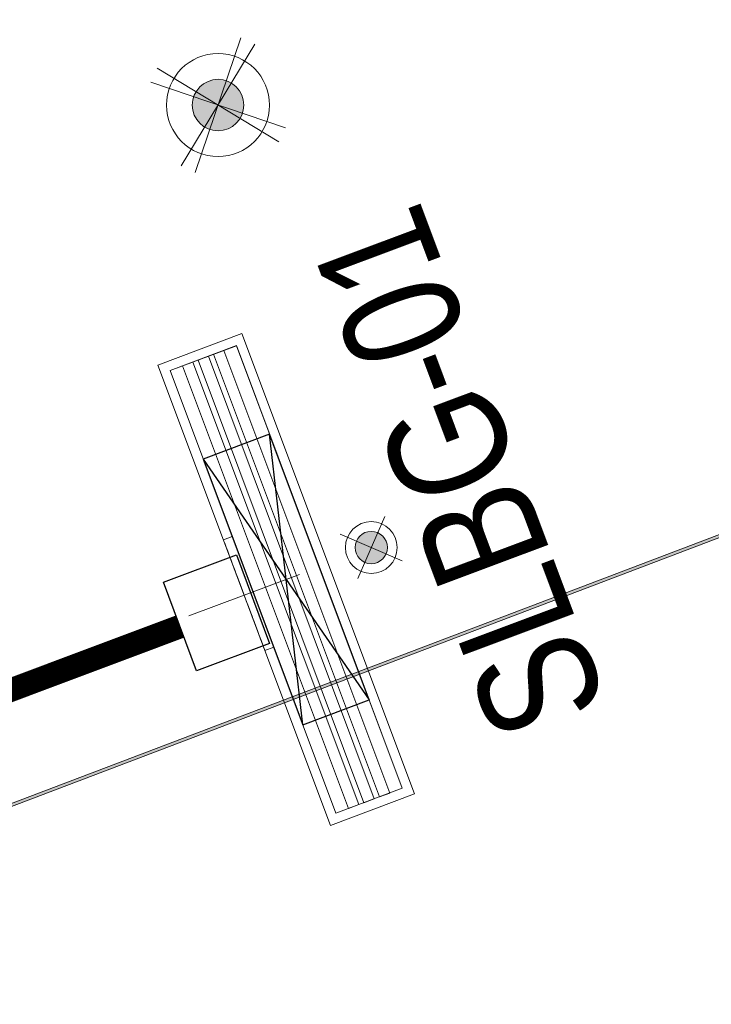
# Model space of a CAD drawing. Header units: millimetres. Extents: x -116878 to 389011, y -1241 to 103674.
# Tile 22 of 103: x 55781 to 57245, y 33892 to 35975. Entities that reach past the tile are written whole.
import ezdxf

# ---------------------------------------------------------------- set-up
doc = ezdxf.new("R2010")
doc.units = ezdxf.units.MM
doc.header["$MEASUREMENT"] = 0
doc.linetypes.add('DASHED', pattern=[0.75, 0.5, -0.25])
doc.layers.get('0').update_dxf_attribs({"color": 252})
for name, color, linetype, lineweight in [('& Lighting (Ceiling)', 160, 'Continuous', 15), ('E Celing Lighting', 5, 'DASHED', 5), ('flooring 2', 252, 'Continuous', 0), ('G-ANNO-TEXT', 7, 'Continuous', 5), ('M-HVAC-CDFF', 7, 'Continuous', 5), ('M-HVAC-DUCT', 7, 'Continuous', 15), ('MEPTEK-SAD', 6, 'Continuous', 30), ('Pendant Light', 160, 'Continuous', 15), ('Spot LIGHT', 160, 'Continuous', 15)]:
    doc.layers.add(name, color=color, linetype=linetype, lineweight=lineweight)
doc.layers.add('E Floor Lighting', color=5, linetype='DASHED')
doc.layers.add('MEPTEK -MEPF_General Text', color=7, linetype='Continuous')
doc.styles.add('Arial_1', font='arial.ttf', dxfattribs={"width": 0.8, "height": 250})
doc.styles.add('ROMANS-100', font='romans.shx')
doc.linetypes.add('ZIGZAG', pattern='A,0.0001,-0.2,[131,ltypeshp.shx,S=0.2,R=0,X=-0.2,Y=0],-0.4,[131,ltypeshp.shx,S=0.2,R=180,X=0.2,Y=0],-0.2', length=0.8001)
doc.dimstyles.new('500-DOT SMALL', dxfattribs={"dimtxt": 100, "dimasz": 500, "dimexe": 50, "dimexo": 50, "dimgap": 50, "dimtad": 1, "dimdec": 0, "dimzin": 0, "dimdsep": 46, "dimtxsty": 'ROMANS-100', "dimblk": 'DOTSMALL', "dimcen": 0.09, "dimclrd": 256, "dimclre": 256, "dimclrt": 256, "dimadec": 0, "dimazin": 0, "dimtfac": 1, "dimtdec": 0, "dimtofl": 0, "dimtmove": 0, "dimatfit": 3, "dimldrblk": 'DOTSMALL', "dimfxl": 1, "dimtolj": 1, "dimtzin": 0, "dimarcsym": 0})

# ---------------------------------------------------------------- blocks, each defined once
blk = doc.blocks.new('zw$CED2')
at = {"layer": 'flooring 2', "transparency": 33554687}
h = blk.add_hatch(color=256, dxfattribs=at)
h.dxf.hatch_style = 1
h.paths.add_polyline_path([(-19583.2, -18086.6), (-17678.5, -17363.8, 0.437591), (-16499.9, -18639.6, 0.08215), (-16119.1, -18576.7), (-15183.3, -18196.7, 0.630086), (-14458.8, -16130.4), (-12041.2, -15224.5), (-10983.6, -14827.4), (-10838.5, -15210.1, 0.698607), (-9282, -22355.3), (-9282, -25507.4), (-15879.7, -27963.4)])
h.paths.add_polyline_path([(-19575.5, -18090.1), (-17685.2, -17372.7, 0.435223), (-16499.9, -18645.6, 0.082186), (-16117, -18582.3), (-15181.9, -18202.5, 0.62718), (-14447.9, -16132.8), (-12039.1, -15230.2), (-10987, -14835.1), (-10845.8, -15207.7, 0.697642), (-9288, -22360.6), (-9288, -25503.2), (-15876.2, -27955.7)], flags=16)
for points in [[(-19583.2, -18086.6), (-17678.5, -17363.8, 0.437591), (-16499.9, -18639.6, 0.08215), (-16119.1, -18576.7), (-15183.3, -18196.7, 0.630086), (-14458.8, -16130.4), (-12041.2, -15224.5), (-10983.6, -14827.4), (-10838.5, -15210.1, 0.698607), (-9282, -22355.3), (-9282, -25507.4), (-15879.7, -27963.4)], [(-19575.5, -18090.1), (-17685.2, -17372.7, 0.435223), (-16499.9, -18645.6, 0.082186), (-16117, -18582.3), (-15181.9, -18202.5, 0.62718), (-14447.9, -16132.8), (-12039.1, -15230.2), (-10987, -14835.1), (-10845.8, -15207.7, 0.697642), (-9288, -22360.6), (-9288, -25503.2), (-15876.2, -27955.7)]]:
    blk.add_lwpolyline(points, format="xyb", close=True, dxfattribs=at)
blk = doc.blocks.new('Light01')
at = {"layer": 'Pendant Light', "lineweight": 5}
h = blk.add_hatch(color=160, dxfattribs=at)
h.dxf.hatch_style = 1
edge = h.paths.add_edge_path()
edge.add_arc((660.41, 184.29), 4.97, 20.1178, 380.1178)
at = {"layer": 'Pendant Light', "transparency": 33554559}
h = blk.add_hatch(color=160, dxfattribs=at)
h.dxf.hatch_style = 1
edge = h.paths.add_edge_path()
edge.add_arc((660.41, 184.29), 4.97, -90, 270)
at = {"layer": 'Pendant Light', "color": 160, "lineweight": 5}
for points in [[(667.5, 196.05), (653.32, 172.54)], [(664.8, 197.3), (656.02, 171.29)], [(648.66, 191.38), (672.16, 177.21)], [(673.41, 179.9), (647.41, 188.69)]]:
    blk.add_lwpolyline(points, dxfattribs=at)
for radius in [9.94, 9.94, 4.97, 4.97]:
    blk.add_circle((660.41, 184.29), radius, dxfattribs=at)
blk = doc.blocks.new('ljbsdinfpn')
at = {"layer": 'E Celing Lighting', "xscale": -0.4320000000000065, "yscale": 0.4320000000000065, "zscale": 0.4320000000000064, "rotation": 90}
blk.add_blockref('Light01', (-23078.097, -803.186, 0.001), dxfattribs=at)
blk = doc.blocks.new('suygseg')
at = {"layer": 'Pendant Light', "xscale": -1, "rotation": 180}
blk.add_blockref('ljbsdinfpn', (36682.161, -1283.833, -0.001), dxfattribs=at)
blk = doc.blocks.new('*E500', base_point=(13518.832, 491.849, 0))
at = {"layer": '& Lighting (Ceiling)', "rotation": 359.9999999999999}
blk.add_blockref('suygseg', (0, 1181.584), dxfattribs=at)
blk = doc.blocks.new('cl')
at = {"layer": 'Spot LIGHT'}
h = blk.add_hatch(color=256, dxfattribs=at)
h.dxf.hatch_style = 1
edge = h.paths.add_edge_path()
edge.add_arc((0, 0), 1.349, 0, 360)
for p, q in [((-1.122, -2.587), (1.122, 2.587)), ((-2.587, 1.122), (2.587, -1.122))]:
    blk.add_line(p, q, dxfattribs=at)
for radius in [2.16, 1.349]:
    blk.add_circle((0, 0), radius, dxfattribs=at)
blk = doc.blocks.new('ghuseg')
at = {"layer": 'Spot LIGHT', "rotation": 359.9999999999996}
blk.add_blockref('cl', (13537.245, -232.229, 0), dxfattribs=at)
blk = doc.blocks.new('*E491', base_point=(13534.658, 493.309, 0))
at = {"layer": '& Lighting (Ceiling)', "rotation": 359.9999999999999}
blk.add_blockref('ghuseg', (0, 1181.584), dxfattribs=at)
blk = doc.blocks.new('V_SLBG WITH PLENUM _350 H_ - V_SLBG_1000X150-15715090-AIR CONDITIONING HVAC LAYOUT- PART PLAN - L4-ZONE  7')
at = {"layer": 'M-HVAC-CDFF', "color": 140, "true_color": 0x00bfff}
for p, q in [((579216.5, -9755.6), (579149.8, -9933.5)), ((579149.8, -9933.5), (579216.5, -9755.6)), ((580190.3, -10120.8), (579216.5, -9755.6)), ((579216.5, -9755.6), (580190.3, -10120.8)), ((579216.5, -9755.6), (579216.5, -9755.6)), ((579228.2, -9781.3), (579175.5, -9921.8)), ((579175.6, -9921.8), (579228.2, -9781.4)), ((579228.2, -9781.4), (579175.6, -9921.8)), ((579175.6, -9921.8), (579228.2, -9781.4)), ((580164.5, -10132.5), (579228.2, -9781.3)), ((579228.2, -9781.4), (579228.2, -9781.3)), ((579228.2, -9781.4), (580164.5, -10132.5)), ((580164.5, -10132.5), (579228.2, -9781.4)), ((579228.2, -9781.4), (580164.5, -10132.5)), ((579228.2, -9781.4), (579228.2, -9781.4)), ((579218.3, -9807.9), (579210.1, -9829.7)), ((579210.1, -9829.7), (579218.3, -9807.9)), ((580154.6, -10159), (579218.3, -9807.9)), ((579218.3, -9807.9), (580154.6, -10159)), ((579218.3, -9807.9), (579218.3, -9807.9)), ((579210.1, -9829.7), (580146.4, -10180.8)), ((580146.4, -10180.8), (579210.1, -9829.7)), ((579210.1, -9829.7), (579210.1, -9829.7)), ((579206, -9840.7), (579197.8, -9862.5)), ((579197.8, -9862.5), (579206, -9840.7)), ((580142.3, -10191.8), (579206, -9840.7)), ((579206, -9840.7), (580142.3, -10191.8)), ((579206, -9840.7), (579206, -9840.7)), ((579197.8, -9862.5), (580134.1, -10213.6)), ((580134.1, -10213.6), (579197.8, -9862.5)), ((579197.8, -9862.5), (579197.8, -9862.5)), ((579193.7, -9873.5), (579185.5, -9895.3)), ((579185.5, -9895.3), (579193.7, -9873.5)), ((580130, -10224.6), (579193.7, -9873.5)), ((579193.7, -9873.5), (580130, -10224.6)), ((579193.7, -9873.5), (579193.7, -9873.5)), ((579185.5, -9895.3), (580121.8, -10246.4)), ((580121.8, -10246.4), (579185.5, -9895.3)), ((579185.5, -9895.3), (579185.5, -9895.3)), ((579149.8, -9933.5), (580123.6, -10298.7)), ((580123.6, -10298.7), (579149.8, -9933.5)), ((579149.8, -9933.5), (579149.8, -9933.5)), ((579175.5, -9921.8), (580111.9, -10272.9)), ((579175.6, -9921.8), (579175.5, -9921.8)), ((580111.9, -10272.9), (579175.6, -9921.8)), ((579175.6, -9921.8), (580111.9, -10272.9)), ((580111.9, -10272.9), (579175.6, -9921.8)), ((579175.6, -9921.8), (579175.6, -9921.8)), ((579526.7, -10053.5), (579519.7, -10072.2)), ((580123.6, -10298.7), (580190.3, -10120.8)), ((580190.3, -10120.8), (580123.6, -10298.7)), ((580190.3, -10120.8), (580190.3, -10120.8)), ((579753.7, -10160), (579760.8, -10141.3)), ((580111.9, -10272.9), (580164.5, -10132.5)), ((580164.5, -10132.5), (580111.9, -10272.9)), ((580111.9, -10272.9), (580164.5, -10132.5)), ((580164.5, -10132.5), (580111.9, -10272.9)), ((580164.5, -10132.5), (580164.5, -10132.5)), ((580164.5, -10132.5), (580164.5, -10132.5)), ((580146.4, -10180.8), (580154.6, -10159)), ((580154.6, -10159), (580146.4, -10180.8)), ((580154.6, -10159), (580154.6, -10159)), ((580146.4, -10180.8), (580146.4, -10180.8)), ((580134.1, -10213.6), (580142.3, -10191.8)), ((580142.3, -10191.8), (580134.1, -10213.6)), ((580142.3, -10191.8), (580142.3, -10191.8)), ((580121.8, -10246.4), (580130, -10224.6)), ((580130, -10224.6), (580121.8, -10246.4)), ((580130, -10224.6), (580130, -10224.6)), ((580134.1, -10213.6), (580134.1, -10213.6)), ((580121.8, -10246.4), (580121.8, -10246.4)), ((580111.9, -10272.9), (580111.9, -10272.9)), ((580111.9, -10272.9), (580111.9, -10272.9)), ((580123.6, -10298.7), (580123.6, -10298.7))]:
    blk.add_line(p, q, dxfattribs=at)
for centre, start_param, end_param in [((579643.7, -10097.4), 3.141616, 6.283208), ((579643.7, -10097.4), 0.000023, 3.141616), ((579636.7, -10116.1), 0.000023, 3.141616), ((579636.7, -10116.1), 3.141616, 6.283208)]:
    blk.add_ellipse(centre, major_axis=(-117, 43.9), ratio=0.000049, start_param=start_param, end_param=end_param, dxfattribs=at)
blk = doc.blocks.new('_DotSmall')
at = {"color": 0, "linetype": 'ByBlock', "const_width": 0.5}
blk.add_lwpolyline([(-0.0625, 0, 1), (0.0625, 0, 1)], format="xyb", close=True, dxfattribs=at)

msp = doc.modelspace()

# ---------------------------------------------------------------- linework, layer by layer
at = {"layer": 'M-HVAC-DUCT', "color": 140, "true_color": 0x00bfff}
for p, q in [((56139, 34713.7, 0), (56373.1, 34801.5, 0)), ((56139, 34713.7, 0), (56373.1, 34801.5, 0)), ((56373.1, 34801.5, 0), (56139, 34713.7, 0))]:
    msp.add_line(p, q, dxfattribs=at)
at = {"layer": 'MEPTEK-SAD'}
for p, q in [((56380.1, 34483.7, 0), (56309.8, 35098.2, 0)), ((56169.4, 35045.5, 0), (56520.5, 34536.4, 0))]:
    msp.add_line(p, q, dxfattribs=at)
at = {"layer": 'MEPTEK-SAD', "elevation": 0}
for points in [[(56380.1, 34483.7), (56520.6, 34536.4), (56309.8, 35098.2), (56169.4, 35045.5)], [(56085.1, 34785), (56239.3, 34842.8), (56309.5, 34655.6), (56155.3, 34597.7)]]:
    msp.add_lwpolyline(points, close=True, dxfattribs=at)
at = {"layer": 'MEPTEK-SAD', "linetype": 'ZIGZAG', "ltscale": 250, "const_width": 50, "elevation": 0}
msp.add_lwpolyline([(56120.2, 34691.3), (55151, 34327.8)], dxfattribs=at)

# ---------------------------------------------------------------- block references
at = {"layer": 'E Floor Lighting', "xscale": 25.37496114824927, "yscale": 25.37496114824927, "zscale": 25.37496114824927, "rotation": 359.9736113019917}
for name, p in [('*E491', (56453.9, 23286.3, 0)), ('*E500', (56052.2, 23249.4, 0))]:
    msp.add_blockref(name, p, dxfattribs=at)
at = {"layer": 'flooring 2'}
msp.add_blockref('zw$CED2', (75096.5, 52308.8), dxfattribs=at)
at = {"layer": 'M-HVAC-CDFF', "color": 140, "true_color": 0x00bfff, "rotation": 311.1081143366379}
msp.add_blockref('V_SLBG WITH PLENUM _350 H_ - V_SLBG_1000X150-15715090-AIR CONDITIONING HVAC LAYOUT- PART PLAN - L4-ZONE  7', (-317222.6, 478147.7, 0), dxfattribs=at)

# ---------------------------------------------------------------- texts
at = {"layer": 'G-ANNO-TEXT', "insert": (56793.2, 34434.9, 0), "char_height": 250, "width": 1385.316, "attachment_point": 1, "rotation": 110.5289, "style": 'Arial_1'}
msp.add_mtext('SLBG-01', dxfattribs=at)

# ---------------------------------------------------------------- leaders
at = {"layer": 'MEPTEK -MEPF_General Text'}
msp.add_leader([(60835.1, 35859.9), (59508, 39049.7), (54883.7, 37264.7)], dimstyle='500-DOT SMALL', override={"dimasz": 250, "dimtad": 0}, dxfattribs=at)

doc.saveas('drawing.dxf')
